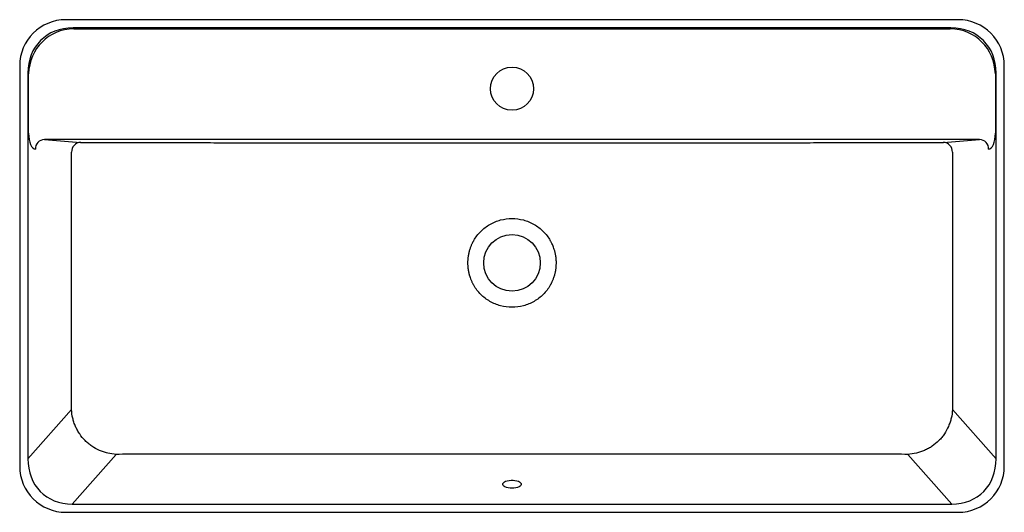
# Model space of a CAD drawing. Header units: millimetres. Extents: x 2785.335 to 2786.134, y 2073.033 to 2073.433.
import ezdxf

# ---------------------------------------------------------------- set-up
doc = ezdxf.new("R2010")
doc.units = ezdxf.units.MM
doc.layers.add('SANINDUSA', color=3, linetype='Continuous')

msp = doc.modelspace()

# ---------------------------------------------------------------- linework, layer by layer
at = {"layer": 'SANINDUSA'}
for p, q in [((2786.09698, 2073.43326), (2785.37215, 2073.43326)), ((2786.0911, 2073.42658), (2785.37803, 2073.42658)), ((2785.37803, 2073.42658), (2785.37864, 2073.42598)), ((2785.37864, 2073.42598), (2786.0905, 2073.42598)), ((2786.0905, 2073.42598), (2786.0911, 2073.42658)), ((2785.33467, 2073.39578), (2785.33467, 2073.07095)), ((2786.13446, 2073.07095), (2786.13446, 2073.39578)), ((2785.34135, 2073.3899), (2785.34135, 2073.07697)), ((2785.34195, 2073.38929), (2785.34135, 2073.3899)), ((2785.34195, 2073.34108), (2785.34195, 2073.38929)), ((2786.12778, 2073.3899), (2786.12718, 2073.38929)), ((2786.12718, 2073.38929), (2786.12718, 2073.34108)), ((2786.12778, 2073.07697), (2786.12778, 2073.3899)), ((2786.11439, 2073.33609), (2785.35474, 2073.33609)), ((2785.35474, 2073.33609), (2785.38413, 2073.33373)), ((2786.085, 2073.33373), (2786.11439, 2073.33609)), ((2785.34135, 2073.07697), (2785.37678, 2073.11683)), ((2786.09235, 2073.11683), (2786.12778, 2073.07697)), ((2785.41309, 2073.08048), (2785.37727, 2073.04019)), ((2786.09186, 2073.04019), (2786.05604, 2073.08048)), ((2785.37727, 2073.04019), (2786.09186, 2073.04019)), ((2785.37215, 2073.03347), (2786.09698, 2073.03347))]:
    msp.add_line(p, q, dxfattribs=at)
at = {"layer": 'SANINDUSA', "flags": 128}
msp.add_lwpolyline([(2785.73457, 2073.05292), (2785.73295, 2073.053), (2785.73142, 2073.05323), (2785.73003, 2073.0536), (2785.72885, 2073.05409), (2785.72794, 2073.05468), (2785.72734, 2073.05534), (2785.72708, 2073.05604), (2785.72717, 2073.05675), (2785.7276, 2073.05744), (2785.72836, 2073.05807), (2785.72941, 2073.05861), (2785.7307, 2073.05904), (2785.73217, 2073.05934), (2785.73376, 2073.0595), (2785.73538, 2073.0595), (2785.73696, 2073.05934), (2785.73843, 2073.05904), (2785.73972, 2073.05861), (2785.74077, 2073.05807), (2785.74153, 2073.05744), (2785.74197, 2073.05675), (2785.74206, 2073.05604), (2785.74179, 2073.05534), (2785.74119, 2073.05468), (2785.74028, 2073.05409), (2785.73911, 2073.0536), (2785.73772, 2073.05323), (2785.73618, 2073.053), (2785.73457, 2073.05292)], dxfattribs=at)
at = {"layer": 'SANINDUSA'}
for centre, radius in [((2785.73457, 2073.37726), 0.0175), ((2785.73457, 2073.23589), 0.023)]:
    msp.add_circle(centre, radius, dxfattribs=at)
for centre, radius, start, end in [((2785.35522, 2073.32829), 0.00782, 93.49363, 181.42558), ((2786.11391, 2073.32829), 0.00782, 358.57442, 86.50637), ((2785.3846, 2073.32593), 0.00782, 93.49363, 181.42558), ((2786.08453, 2073.32593), 0.00782, 358.57442, 86.50637), ((2785.73457, 2073.23589), 0.03604, 358.66341, 1.3443)]:
    msp.add_arc(centre, radius, start, end, dxfattribs=at)
for centre, major_axis, ratio, start_param, end_param in [((2785.37219, 2073.39574), (-0.02654, 0.02654), 0.998977, 5.498396, 7.067974), ((2786.09694, 2073.39574), (-0.02654, -0.02654), 0.998977, 2.356803, 3.926382), ((2785.38549, 2073.38244), (0.03389, -0.03389), 0.834677, 2.436024, 3.847161), ((2785.38418, 2073.38375), (0.03138, -0.03138), 0.901306, 2.436024, 3.847161), ((2786.08495, 2073.38375), (-0.03138, -0.03138), 0.901306, 2.436024, 3.847161), ((2786.08364, 2073.38244), (-0.03389, -0.03389), 0.834677, 2.436024, 3.847161), ((2785.34761, 2073.34108), (0, -0.013), 0.434783, 4.712389, 6.248279), ((2786.12153, 2073.34108), (0, -0.013), 0.434783, 0.034907, 1.570796), ((2785.38549, 2073.08536), (-0.03247, -0.03653), 0.81834, 5.527996, 6.922689), ((2786.08364, 2073.08536), (0.03247, -0.03653), 0.81834, 5.643682, 7.038375), ((2785.37219, 2073.07099), (-0.02654, -0.02654), 0.998977, 5.498396, 7.067974), ((2786.09694, 2073.07099), (-0.02654, 0.02654), 0.998977, 2.356803, 3.926382)]:
    msp.add_ellipse(centre, major_axis=major_axis, ratio=ratio, start_param=start_param, end_param=end_param, dxfattribs=at)
for points, knots in [([(2785.38413, 2073.33373), (2785.38426, 2073.33372), (2785.38441, 2073.33371), (2785.38476, 2073.33369), (2785.38514, 2073.33367), (2785.38559, 2073.33365), (2785.38608, 2073.33364), (2785.38634, 2073.33363), (2785.38688, 2073.33362), (2785.38717, 2073.33361), (2785.38775, 2073.3336), (2785.38806, 2073.3336), (2785.389, 2073.33359), (2785.38964, 2073.33358), (2785.3903, 2073.33358)], [0, 0, 0, 0, 0.125, 0.125, 0.25, 0.375, 0.375, 0.5, 0.5, 0.625, 0.625, 0.75, 0.75, 1, 1, 1, 1]), ([(2785.3903, 2073.33358), (2785.40464, 2073.33356), (2785.41898, 2073.33355), (2785.44048, 2073.33352), (2785.44765, 2073.33351), (2785.46199, 2073.33349), (2785.46916, 2073.33349), (2785.48349, 2073.33347), (2785.49066, 2073.33346), (2785.505, 2073.33345), (2785.51217, 2073.33344), (2785.52293, 2073.33343), (2785.52651, 2073.33343), (2785.53368, 2073.33342), (2785.53727, 2073.33342), (2785.54265, 2073.33342), (2785.54444, 2073.33341), (2785.54803, 2073.33341), (2785.54982, 2073.33341), (2785.5552, 2073.33341), (2785.55879, 2073.33341), (2785.59107, 2073.3334), (2785.61976, 2073.3334), (2785.66281, 2073.33339), (2785.67716, 2073.33339), (2785.70585, 2073.33339), (2785.7202, 2073.33339), (2785.7489, 2073.33339), (2785.76324, 2073.33339), (2785.79194, 2073.33339), (2785.80629, 2073.33339), (2785.84933, 2073.3334), (2785.87803, 2073.3334), (2785.91031, 2073.33341), (2785.9139, 2073.33341), (2785.91928, 2073.33341), (2785.92107, 2073.33341), (2785.92466, 2073.33341), (2785.92645, 2073.33342), (2785.93183, 2073.33342), (2785.93542, 2073.33342), (2785.94259, 2073.33343), (2785.94617, 2073.33343), (2785.95693, 2073.33344), (2785.9641, 2073.33345), (2785.97845, 2073.33346), (2785.98562, 2073.33347), (2785.99996, 2073.33349), (2786.00713, 2073.33349), (2786.02147, 2073.33351), (2786.02864, 2073.33352), (2786.05015, 2073.33355), (2786.06449, 2073.33356), (2786.07883, 2073.33358)], [0, 0, 0, 0, 0.0625, 0.0625, 0.09375, 0.09375, 0.125, 0.125, 0.15625, 0.15625, 0.1875, 0.1875, 0.203125, 0.203125, 0.21875, 0.21875, 0.226563, 0.226563, 0.234375, 0.234375, 0.25, 0.25, 0.375, 0.375, 0.4375, 0.4375, 0.5, 0.5, 0.5625, 0.5625, 0.625, 0.625, 0.75, 0.75, 0.765625, 0.765625, 0.773438, 0.773438, 0.78125, 0.78125, 0.796875, 0.796875, 0.8125, 0.8125, 0.84375, 0.84375, 0.875, 0.875, 0.90625, 0.90625, 0.9375, 0.9375, 1, 1, 1, 1]), ([(2786.07883, 2073.33358), (2786.07916, 2073.33358), (2786.07949, 2073.33358), (2786.08014, 2073.33359), (2786.08077, 2073.33359), (2786.08138, 2073.3336), (2786.08197, 2073.33361), (2786.08226, 2073.33362), (2786.0828, 2073.33363), (2786.08306, 2073.33364), (2786.08354, 2073.33365), (2786.08377, 2073.33366), (2786.0844, 2073.33369), (2786.08474, 2073.33371), (2786.085, 2073.33373)], [0, 0, 0, 0, 0.125, 0.125, 0.25, 0.375, 0.375, 0.5, 0.5, 0.625, 0.625, 0.75, 0.75, 1, 1, 1, 1]), ([(2785.37678, 2073.11683), (2785.37679, 2073.11901), (2785.37679, 2073.12118), (2785.37679, 2073.12554), (2785.37679, 2073.12771), (2785.37679, 2073.13424), (2785.37679, 2073.1473), (2785.37679, 2073.17776), (2785.37679, 2073.20387), (2785.37679, 2073.2561), (2785.37679, 2073.29092), (2785.37679, 2073.32573)], [0, 0, 0, 0, 0.03125, 0.03125, 0.0625, 0.0625, 0.125, 0.25, 0.5, 0.5, 1, 1, 1, 1]), ([(2786.09234, 2073.32573), (2786.09234, 2073.29092), (2786.09234, 2073.2561), (2786.09234, 2073.20387), (2786.09234, 2073.18647), (2786.09234, 2073.16035), (2786.09234, 2073.1473), (2786.09234, 2073.13424), (2786.09234, 2073.12771), (2786.09234, 2073.12554), (2786.09234, 2073.12118), (2786.09235, 2073.11901), (2786.09235, 2073.11683)], [0, 0, 0, 0, 0.5, 0.5, 0.75, 0.75, 0.875, 0.9375, 0.9375, 0.96875, 0.96875, 1, 1, 1, 1]), ([(2785.70344, 2073.25404), (2785.70501, 2073.25675), (2785.70695, 2073.25925), (2785.71139, 2073.26366), (2785.7139, 2073.26558), (2785.71933, 2073.2687), (2785.72225, 2073.2699), (2785.7283, 2073.27151), (2785.73143, 2073.27192), (2785.7377, 2073.27192), (2785.74083, 2073.27151), (2785.74688, 2073.2699), (2785.7498, 2073.2687), (2785.75523, 2073.26558), (2785.75774, 2073.26366), (2785.76219, 2073.25925), (2785.76412, 2073.25675), (2785.7657, 2073.25404)], [0, 0, 0, 0, 0.125, 0.125, 0.25, 0.25, 0.375, 0.375, 0.5, 0.5, 0.625, 0.625, 0.75, 0.75, 0.875, 0.875, 1, 1, 1, 1]), ([(2785.70344, 2073.25404), (2785.70334, 2073.25388), (2785.70314, 2073.25354), (2785.70283, 2073.25297), (2785.70248, 2073.2523), (2785.7021, 2073.25154), (2785.7017, 2073.25069), (2785.70129, 2073.24973), (2785.70087, 2073.24867), (2785.70045, 2073.24751), (2785.70004, 2073.24624), (2785.69971, 2073.24507), (2785.69946, 2073.24404), (2785.69927, 2073.24317), (2785.69909, 2073.24227), (2785.69894, 2073.24133), (2785.6988, 2073.24036), (2785.69869, 2073.23936), (2785.6986, 2073.23833), (2785.69855, 2073.23726), (2785.69852, 2073.23616), (2785.69853, 2073.23542), (2785.69854, 2073.23504)], [0, 0, 0, 0, 0.027823, 0.060575, 0.098255, 0.140864, 0.188402, 0.240868, 0.298262, 0.360585, 0.427836, 0.500015, 0.543284, 0.588048, 0.634308, 0.682064, 0.731314, 0.782061, 0.834302, 0.888039, 0.943272, 1, 1, 1, 1]), ([(2785.7706, 2073.23673), (2785.77059, 2073.23693), (2785.77058, 2073.23733), (2785.77055, 2073.23793), (2785.77051, 2073.23854), (2785.77046, 2073.23916), (2785.7704, 2073.23978), (2785.77032, 2073.24041), (2785.77024, 2073.24105), (2785.77014, 2073.24169), (2785.77002, 2073.24235), (2785.7699, 2073.243), (2785.76976, 2073.24366), (2785.7696, 2073.24433), (2785.76943, 2073.245), (2785.76913, 2073.24612), (2785.76867, 2073.24759), (2785.76802, 2073.24933), (2785.76738, 2073.25082), (2785.76676, 2073.25209), (2785.76621, 2073.25314), (2785.76586, 2073.25376), (2785.7657, 2073.25404)], [0, 0, 0, 0, 0.032699, 0.06585, 0.099452, 0.133504, 0.168008, 0.202963, 0.238369, 0.274226, 0.310534, 0.347294, 0.384504, 0.422165, 0.460278, 0.498842, 0.612892, 0.714734, 0.804366, 0.881789, 0.947, 1, 1, 1, 1]), ([(2785.69854, 2073.23504), (2785.69854, 2073.23485), (2785.69855, 2073.23445), (2785.69858, 2073.23385), (2785.69862, 2073.23324), (2785.69867, 2073.23262), (2785.69874, 2073.232), (2785.69881, 2073.23137), (2785.6989, 2073.23073), (2785.699, 2073.23008), (2785.69911, 2073.22943), (2785.69924, 2073.22877), (2785.69938, 2073.2281), (2785.69953, 2073.22743), (2785.6997, 2073.22675), (2785.70003, 2073.22556), (2785.70056, 2073.22389), (2785.70123, 2073.22216), (2785.70182, 2073.22082), (2785.7023, 2073.21983), (2785.70284, 2073.21878), (2785.70324, 2073.21808), (2785.70344, 2073.21771)], [0, 0, 0, 0, 0.032512, 0.065515, 0.09901, 0.132997, 0.167475, 0.202445, 0.237907, 0.27386, 0.310306, 0.347242, 0.384671, 0.422591, 0.461003, 0.499907, 0.624935, 0.749963, 0.806122, 0.866515, 0.931141, 1, 1, 1, 1]), ([(2785.76569, 2073.21771), (2785.76579, 2073.21789), (2785.76601, 2073.21827), (2785.76635, 2073.2189), (2785.76673, 2073.21962), (2785.76713, 2073.22044), (2785.76755, 2073.22135), (2785.76798, 2073.22238), (2785.76842, 2073.22351), (2785.76885, 2073.22474), (2785.76923, 2073.226), (2785.76956, 2073.22725), (2785.76983, 2073.22843), (2785.77006, 2073.22958), (2785.77024, 2073.23072), (2785.77038, 2073.23184), (2785.77049, 2073.23293), (2785.77056, 2073.234), (2785.77058, 2073.2347), (2785.7706, 2073.23504)], [0, 0, 0, 0, 0.033641, 0.072751, 0.117329, 0.167375, 0.22289, 0.283873, 0.350324, 0.422243, 0.49963, 0.567589, 0.634001, 0.698867, 0.762186, 0.823959, 0.884186, 0.942866, 1, 1, 1, 1]), ([(2785.76569, 2073.21771), (2785.76411, 2073.21501), (2785.76218, 2073.21251), (2785.75773, 2073.2081), (2785.75522, 2073.20619), (2785.74979, 2073.20307), (2785.74688, 2073.20187), (2785.74083, 2073.20026), (2785.7377, 2073.19985), (2785.73144, 2073.19985), (2785.72831, 2073.20026), (2785.72226, 2073.20187), (2785.71934, 2073.20307), (2785.71391, 2073.20619), (2785.7114, 2073.2081), (2785.70695, 2073.21251), (2785.70502, 2073.21501), (2785.70344, 2073.21771)], [0, 0, 0, 0, 0.125, 0.125, 0.25, 0.25, 0.375, 0.375, 0.5, 0.5, 0.625, 0.625, 0.75, 0.75, 0.875, 0.875, 1, 1, 1, 1]), ([(2785.41309, 2073.08048), (2785.41074, 2073.0806), (2785.40842, 2073.08093), (2785.40501, 2073.08173), (2785.40388, 2073.08205), (2785.4022, 2073.0826), (2785.40164, 2073.0828), (2785.40054, 2073.08323), (2785.39999, 2073.08345), (2785.3973, 2073.08463), (2785.39526, 2073.08576), (2785.39283, 2073.08742), (2785.39235, 2073.08776), (2785.39141, 2073.08847), (2785.39095, 2073.08884), (2785.38958, 2073.08998), (2785.38871, 2073.09077), (2785.38623, 2073.09327), (2785.38474, 2073.09508), (2785.38308, 2073.09752), (2785.38275, 2073.09802), (2785.38214, 2073.09903), (2785.38184, 2073.09954), (2785.381, 2073.10108), (2785.38048, 2073.10213), (2785.37954, 2073.10428), (2785.37912, 2073.10537), (2785.37857, 2073.10705), (2785.37839, 2073.10761), (2785.37807, 2073.10875), (2785.37792, 2073.10932), (2785.37725, 2073.11217), (2785.37692, 2073.11449), (2785.37678, 2073.11683)], [0, 0, 0, 0, 0.125, 0.125, 0.1875, 0.1875, 0.21875, 0.21875, 0.25, 0.25, 0.375, 0.375, 0.40625, 0.40625, 0.4375, 0.4375, 0.5, 0.5, 0.625, 0.625, 0.65625, 0.65625, 0.6875, 0.6875, 0.75, 0.75, 0.8125, 0.8125, 0.84375, 0.84375, 0.875, 0.875, 1, 1, 1, 1]), ([(2786.09235, 2073.11683), (2786.09222, 2073.11449), (2786.09188, 2073.11218), (2786.09108, 2073.10877), (2786.09076, 2073.10765), (2786.09003, 2073.10542), (2786.0896, 2073.10431), (2786.0882, 2073.10108), (2786.08707, 2073.09903), (2786.08511, 2073.09612), (2786.08441, 2073.09518), (2786.08328, 2073.09381), (2786.0829, 2073.09336), (2786.0821, 2073.09248), (2786.0817, 2073.09205), (2786.07963, 2073.08997), (2786.07783, 2073.08847), (2786.0754, 2073.0868), (2786.0749, 2073.08648), (2786.0739, 2073.08585), (2786.07338, 2073.08555), (2786.07184, 2073.08469), (2786.07078, 2073.08417), (2786.06864, 2073.08323), (2786.06754, 2073.08281), (2786.06587, 2073.08225), (2786.06531, 2073.08208), (2786.06417, 2073.08175), (2786.0636, 2073.08161), (2786.06073, 2073.08093), (2786.0584, 2073.0806), (2786.05604, 2073.08048)], [0, 0, 0, 0, 0.125, 0.125, 0.1875, 0.1875, 0.25, 0.25, 0.375, 0.375, 0.4375, 0.4375, 0.46875, 0.46875, 0.5, 0.5, 0.625, 0.625, 0.65625, 0.65625, 0.6875, 0.6875, 0.75, 0.75, 0.8125, 0.8125, 0.84375, 0.84375, 0.875, 0.875, 1, 1, 1, 1]), ([(2786.05604, 2073.08048), (2786.05269, 2073.08051), (2786.04934, 2073.08054), (2786.04265, 2073.08059), (2786.0393, 2073.08061), (2786.03428, 2073.08062), (2786.0326, 2073.08062), (2786.02925, 2073.08062), (2786.02423, 2073.08062), (2786.00581, 2073.08063), (2785.98907, 2073.08063), (2785.94888, 2073.08064), (2785.92209, 2073.08065), (2785.84173, 2073.08067), (2785.78815, 2073.08068), (2785.68099, 2073.08068), (2785.62741, 2073.08067), (2785.54704, 2073.08065), (2785.52025, 2073.08064), (2785.48006, 2073.08063), (2785.46667, 2073.08063), (2785.44993, 2073.08063), (2785.4449, 2073.08062), (2785.43988, 2073.08062), (2785.43653, 2073.08062), (2785.43486, 2073.08062), (2785.42983, 2073.08061), (2785.42649, 2073.08059), (2785.41979, 2073.08054), (2785.41644, 2073.08051), (2785.41309, 2073.08048)], [0, 0, 0, 0, 0.015625, 0.015625, 0.03125, 0.03125, 0.039063, 0.039063, 0.046875, 0.0625, 0.125, 0.125, 0.25, 0.25, 0.5, 0.5, 0.75, 0.75, 0.875, 0.875, 0.9375, 0.9375, 0.953125, 0.960937, 0.960937, 0.96875, 0.96875, 0.984375, 0.984375, 1, 1, 1, 1])]:
    msp.add_open_spline(points, degree=3, knots=knots, dxfattribs=at)

doc.saveas('drawing.dxf')
